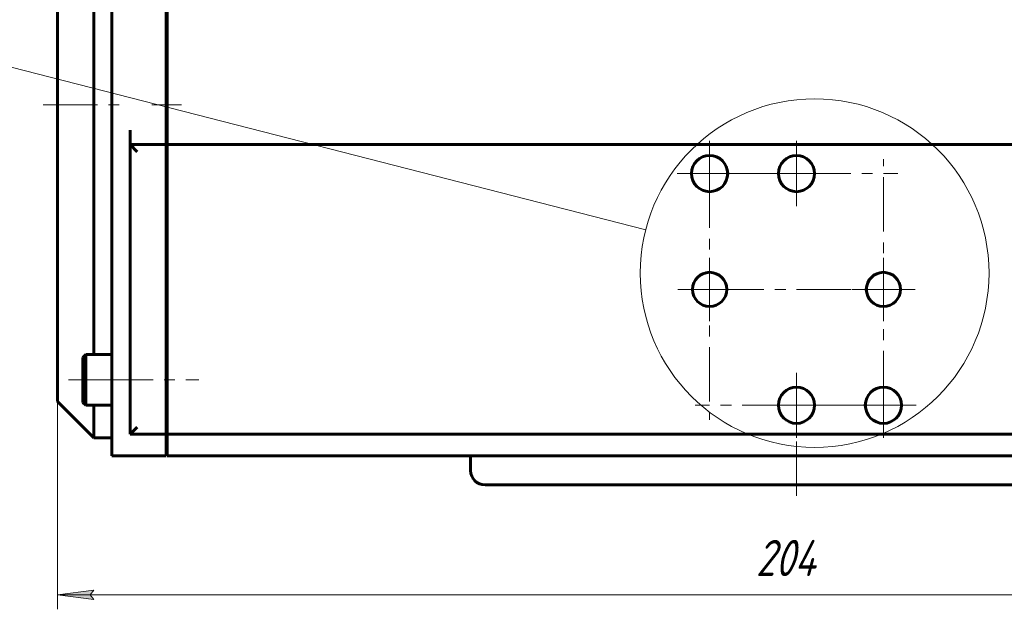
# Model space of a CAD drawing. Header units: millimetres. Extents: x 0 to 841, y 0 to 594.
# Tile 6 of 24: x 112 to 248, y 227 to 309. Entities that reach past the tile are written whole.
import ezdxf

# ---------------------------------------------------------------- set-up
doc = ezdxf.new("R2010")
doc.units = ezdxf.units.MM
for name, pattern in [('K5LT_AXLED', [12, 7.5, -1.5, 1.5, -1.5]), ('K5LT_BASIC', [0]), ('K5LT_THIN', [0])]:
    doc.linetypes.add(name, pattern=pattern)
doc.layers.add('Системный слой', color=7, linetype='Continuous')
doc.layers.add('Системный слой (1)', color=251, linetype='Continuous', true_color=0x6c6c6c)
doc.styles.add('KDIMTEXTSTYLE', font='txt', dxfattribs={"width": 0.96, "oblique": 15, "height": 5})
doc.styles.add('KTEXTSTYLE', font='txt', dxfattribs={"width": 0.96, "height": 5})
doc.dimstyles.new('KDIMSTYLE (1.00)', dxfattribs={"dimtxt": 5, "dimasz": 1, "dimexe": 2, "dimexo": 0, "dimgap": 1, "dimtad": 1, "dimtxsty": 'KDIMTEXTSTYLE', "dimsah": 1, "dimcen": 0, "dimdle": 1, "dimadec": 0, "dimazin": 0, "dimtfac": 0.667, "dimtmove": 0, "dimatfit": 3, "dimfxl": 1, "dimtvp": 1, "dimtolj": 1, "dimtzin": 0, "dimarcsym": 0})

# ---------------------------------------------------------------- blocks, each defined once
blk = doc.blocks.new('U19')
at = {"layer": 'Системный слой (1)', "color": 150, "linetype": 'K5LT_BASIC', "lineweight": 60, "true_color": 0x0080ff}
for p, q in [((219.7, 244.63), (176.7, 244.63)), ((262.7, 244.63), (219.7, 244.63))]:
    blk.add_line(p, q, dxfattribs=at)
blk = doc.blocks.new('U21')
at = {"layer": 'Системный слой (1)', "color": 150, "linetype": 'K5LT_BASIC', "lineweight": 60, "true_color": 0x0080ff}
for p, q in [((117.7, 297.13), (117.7, 338.13)), ((117.7, 256.13), (117.7, 297.13))]:
    blk.add_line(p, q, dxfattribs=at)
blk = doc.blocks.new('U24')
at = {"layer": 'Системный слой (1)', "color": 150, "linetype": 'K5LT_BASIC', "lineweight": 60, "true_color": 0x0080ff}
for p, q in [((122.7, 338.63), (122.7, 343.13)), ((122.7, 297.13), (122.7, 331.63)), ((122.7, 262.63), (122.7, 297.13)), ((122.7, 251.13), (122.7, 255.63))]:
    blk.add_line(p, q, dxfattribs=at)
blk = doc.blocks.new('U25')
at = {"layer": 'Системный слой (1)', "color": 30, "linetype": 'K5LT_AXLED', "lineweight": 18, "true_color": 0xff8000}
for q in [(207.7, 275.99), (203.33, 271.63), (233.7, 271.63), (207.7, 267.26)]:
    blk.add_line((207.7, 271.63), q, dxfattribs=at)
blk = doc.blocks.new('U26')
at = {"layer": 'Системный слой (1)', "color": 30, "linetype": 'K5LT_AXLED', "lineweight": 18, "true_color": 0xff8000}
for q in [(207.7, 292.13), (203.2, 287.63), (233.7, 287.63), (207.7, 253.63)]:
    blk.add_line((207.7, 287.63), q, dxfattribs=at)
blk = doc.blocks.new('U28')
at = {"layer": 'Системный слой (1)', "color": 30, "linetype": 'K5LT_AXLED', "lineweight": 18, "true_color": 0xff8000}
for q in [(219.7, 260.13), (205.7, 255.63), (233.7, 255.63), (219.7, 251.13)]:
    blk.add_line((219.7, 255.63), q, dxfattribs=at)
blk = doc.blocks.new('U29')
at = {"layer": 'Системный слой (1)', "color": 30, "linetype": 'K5LT_AXLED', "lineweight": 18, "true_color": 0xff8000}
for q in [(219.7, 292.13), (215.2, 287.63), (224.2, 287.63), (219.7, 283.13)]:
    blk.add_line((219.7, 287.63), q, dxfattribs=at)
blk = doc.blocks.new('U31')
at = {"layer": 'Системный слой (1)', "color": 30, "linetype": 'K5LT_AXLED', "lineweight": 18, "true_color": 0xff8000}
for q in [(231.7, 289.63), (227.2, 255.63), (236.2, 255.63), (231.7, 251.13)]:
    blk.add_line((231.7, 255.63), q, dxfattribs=at)
blk = doc.blocks.new('U32')
at = {"layer": 'Системный слой (1)', "color": 30, "linetype": 'K5LT_AXLED', "lineweight": 18, "true_color": 0xff8000}
for q in [(231.7, 275.99), (227.33, 271.63), (236.06, 271.63), (231.7, 267.26)]:
    blk.add_line((231.7, 271.63), q, dxfattribs=at)
blk = doc.blocks.new('U33')
at = {"layer": 'Системный слой (1)', "color": 7, "linetype": 'K5LT_THIN', "lineweight": 18}
blk.add_line((198.88, 279.86), (107.53, 303.28), dxfattribs=at)
blk.add_arc((222.2, 273.88), 24.07, 0, 360, dxfattribs=at)
blk = doc.blocks.new('D1')
at = {"layer": 'Системный слой (1)'}
for points in [[(122.2, 229.45), (122.7, 230.11), (117.7, 229.45), (122.7, 228.79)], [(316.7, 228.79), (321.7, 229.45), (316.7, 230.11), (317.2, 229.45)]]:
    blk.add_hatch(color=7, dxfattribs=at).paths.add_polyline_path(points)
at = {"layer": 'Системный слой (1)', "color": 7, "linetype": 'K5LT_THIN', "lineweight": 18}
for p, q in [((117.7, 256.13), (117.7, 227.45)), ((321.7, 256.13), (321.7, 227.45)), ((117.7, 229.45), (122.7, 230.11)), ((122.7, 230.11), (122.2, 229.45)), ((317.2, 229.45), (316.7, 230.11)), ((316.7, 230.11), (321.7, 229.45)), ((122.7, 228.79), (117.7, 229.45)), ((117.7, 229.45), (321.7, 229.45)), ((122.2, 229.45), (122.7, 228.79)), ((321.7, 229.45), (316.7, 228.79)), ((316.7, 228.79), (317.2, 229.45))]:
    blk.add_line(p, q, dxfattribs=at)
blk.add_wipeout([(214.09, 230.45), (214.09, 237.83), (224.85, 237.83), (224.85, 230.45)]).dxf.layer = 'Системный слой (1)'
at = {"layer": 'Системный слой (1)', "color": 7, "insert": (214.09, 237.04), "char_height": 5, "attachment_point": 1, "style": 'KTEXTSTYLE'}
blk.add_mtext('\\fArial|b0|c204|p34;\\H5.0;\\W1.000;\\Q15;\\fGOST Type AU|b0|i0|c204|p34;\\Q15;\\W0.960;204', dxfattribs=at)
blk = doc.blocks.new('KDIMARROW_01')
at = {"layer": 'Системный слой'}
blk.add_hatch(color=0, dxfattribs=at).paths.add_polyline_path([(0, 0), (-5, 0.66), (-4.5, 0), (-5, -0.66)])
at = {"layer": 'Системный слой', "color": 0, "linetype": 'K5LT_THIN', "lineweight": 18}
for p, q in [((-4.5, 0), (-5, 0.66)), ((-5, 0.66), (0, 0)), ((0, 0), (-5, -0.66)), ((-5, -0.66), (-4.5, 0))]:
    blk.add_line(p, q, dxfattribs=at)
at = {"layer": 'Системный слой (1)', "color": 0, "linetype": 'K5LT_THIN', "lineweight": 18}
blk.add_line((470.92, 149.78), (468.92, 149.78), dxfattribs=at)

msp = doc.modelspace()

# ---------------------------------------------------------------- linework, layer by layer
at = {"layer": 'Системный слой (1)', "color": 150, "linetype": 'K5LT_BASIC', "lineweight": 60, "true_color": 0x0080ff}
for p, q in [((125.197, 297.126), (125.197, 341.126)), ((132.697, 341.126), (132.697, 293.626)), ((132.797, 341.126), (132.797, 293.626)), ((125.197, 250.626), (125.197, 297.126)), ((127.697, 291.626), (127.697, 293.626)), ((132.697, 291.626), (132.697, 293.626)), ((132.797, 291.626), (132.797, 293.626)), ((132.697, 291.626), (127.697, 291.626)), ((128.697, 290.626), (127.697, 291.626)), ((127.697, 251.626), (127.697, 291.626)), ((132.697, 291.626), (132.697, 290.626)), ((306.597, 291.626), (132.797, 291.626)), ((132.797, 291.626), (132.797, 290.626)), ((132.697, 290.626), (132.697, 252.626)), ((132.797, 290.626), (132.797, 252.626)), ((132.797, 277.126), (132.697, 277.126)), ((121.597, 262.626), (121.197, 262.226)), ((121.597, 262.626), (125.197, 262.626)), ((121.597, 262.626), (121.597, 255.626)), ((121.197, 262.226), (121.197, 256.026)), ((132.797, 261.126), (132.697, 261.126)), ((132.797, 257.126), (132.697, 257.126)), ((122.697, 251.126), (117.697, 256.126)), ((121.597, 255.626), (121.197, 256.026)), ((121.597, 255.626), (125.197, 255.626)), ((128.697, 252.626), (127.697, 251.626)), ((132.697, 251.626), (127.697, 251.626)), ((132.697, 252.626), (132.697, 251.626)), ((132.697, 251.626), (132.697, 250.626)), ((132.797, 252.626), (132.797, 251.626)), ((306.597, 251.626), (132.797, 251.626)), ((132.797, 251.626), (132.797, 250.626)), ((125.197, 251.126), (122.697, 251.126)), ((125.197, 248.626), (125.197, 250.626)), ((132.697, 248.626), (132.697, 250.626)), ((132.797, 248.626), (132.797, 250.626)), ((125.197, 248.626), (132.697, 248.626)), ((132.797, 248.626), (210.263, 248.626)), ((174.697, 248.626), (174.697, 246.626)), ((210.263, 248.626), (219.697, 248.626)), ((219.697, 248.626), (229.131, 248.626)), ((229.131, 248.626), (306.597, 248.626))]:
    msp.add_line(p, q, dxfattribs=at)
at = {"layer": 'Системный слой (1)', "color": 30, "linetype": 'K5LT_AXLED', "lineweight": 18, "true_color": 0xff8000}
for p, q in [((115.697, 297.126), (127.197, 297.126)), ((130.697, 297.126), (134.797, 297.126)), ((119.197, 259.126), (127.197, 259.126)), ((123.397, 259.126), (137.197, 259.126))]:
    msp.add_line(p, q, dxfattribs=at)
at = {"layer": 'Системный слой (1)', "color": 150, "linetype": 'K5LT_BASIC', "lineweight": 60, "true_color": 0x0080ff}
for centre, radius in [((207.697, 287.626), 2.5), ((219.697, 287.626), 2.5), ((207.697, 271.626), 2.362), ((231.697, 271.626), 2.362), ((219.697, 255.626), 2.5), ((231.697, 255.626), 2.5)]:
    msp.add_circle(centre, radius, dxfattribs=at)
msp.add_arc((176.697, 246.626), 2, 180, 270, dxfattribs=at)

# ---------------------------------------------------------------- block references
at = {"layer": 'Системный слой (1)'}
for name in ['U24', 'U21', 'U33', 'U26', 'U29', 'U31', 'U25', 'U32', 'U28', 'U19']:
    msp.add_blockref(name, (0, 0), dxfattribs=at)

# ---------------------------------------------------------------- next in the draw order: dimensions: what is measured, and where the dimension line sits
at = {"layer": 'Системный слой (1)', "color": 7}
dim = msp.add_linear_dim(base=(117.697, 229.449), p1=(321.697, 256.126), p2=(117.697, 256.126), dimstyle='KDIMSTYLE (1.00)', override={"dimexo": 0, "dimpost": '\\fGOST Type AU|b0|c204|p34;\\H5.0;\\W0.960;\\Q15;<>', "dimblk1": 'KDIMARROW_01', "dimblk2": 'KDIMARROW_01', "dimse1": 0, "dimse2": 0, "dimclrt": 7, "dimtol": 1, "dimtp": 0, "dimtm": 0, "dimtdec": 5, "dimtolj": 1}, dxfattribs=at)
dim.commit()
dim.dimension.update_dxf_attribs({"geometry": 'D1', "text_midpoint": (219.697, 229.449), "dimtype": 160})

# ---------------------------------------------------------------- next in the draw order: linework, layer by layer
at = {"layer": 'Системный слой (1)', "color": 30, "linetype": 'K5LT_AXLED', "lineweight": 18, "true_color": 0xff8000}
msp.add_line((219.697, 250.626), (219.697, 242.626), dxfattribs=at)

doc.saveas('drawing.dxf')
